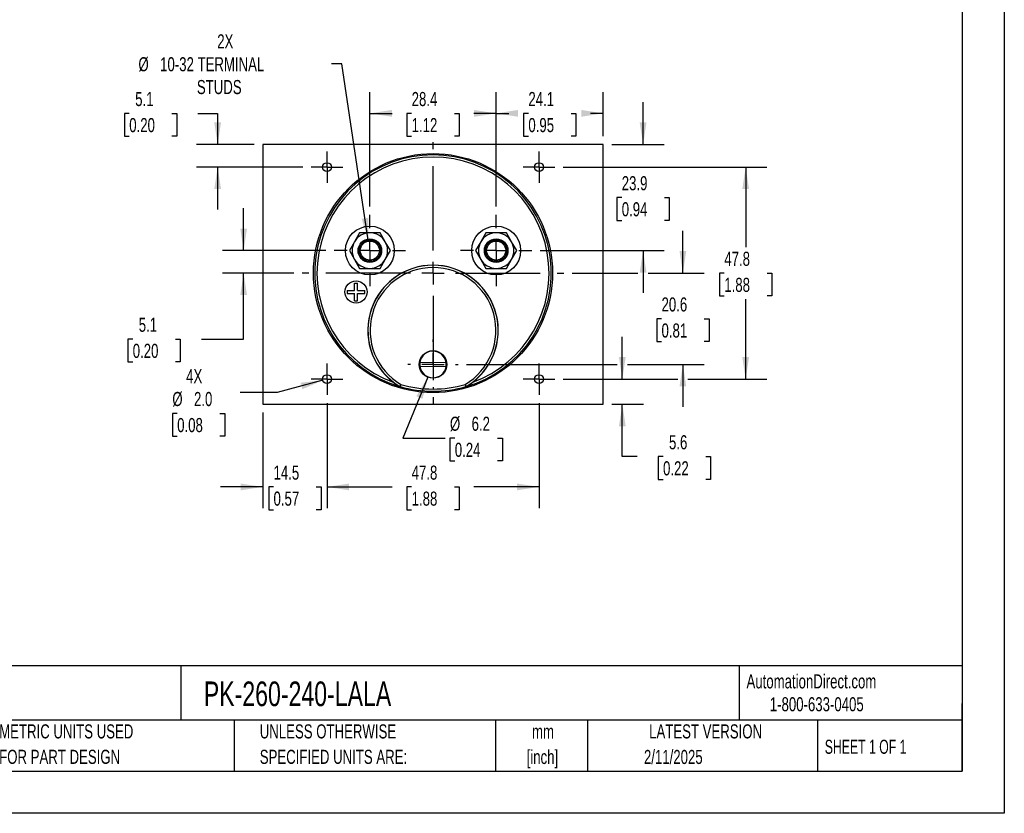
# Model space of a CAD drawing. Header units: millimetres. Extents: x 0 to 419, y 0 to 324.
# Tile 2 of 3: x 197 to 419, y 0 to 179. Entities that reach past the tile are written whole.
import ezdxf

# ---------------------------------------------------------------- set-up
doc = ezdxf.new("R2010")
doc.units = ezdxf.units.MM
doc.header["$LTSCALE"] = 1.5
doc.linetypes.add('CENTERX2', pattern=[20.32, 12.7, -2.54, 2.54, -2.54])
doc.layers.add('CENTER', color=40, linetype='CENTERX2')
doc.layers.add('DIMENSIONS', color=140, linetype='Continuous', lineweight=25)
doc.layers.add('TEXT', color=140, linetype='Continuous', lineweight=25)
doc.styles.add('SLDTEXTSTYLE0', font='TXT', dxfattribs={"width": 0.7})
doc.styles.add('SLDTEXTSTYLE1', font='TXT', dxfattribs={"width": 0.65})
doc.dimstyles.new('SLDDIMSTYLE0', dxfattribs={"dimtxt": 3.237012, "dimasz": 4.953, "dimexe": 0, "dimexo": 0.0625, "dimgap": 0.809253, "dimtad": 0, "dimtih": 1, "dimtoh": 1, "dimrnd": 1e-09, "dimzin": 12, "dimdsep": 46, "dimtxsty": 'SLDTEXTSTYLE0', "dimsah": 1, "dimcen": 0.09, "dimadec": 0, "dimazin": 3, "dimtfac": 1, "dimtofl": 0, "dimtmove": 0, "dimatfit": 3, "dimfxl": 0, "dimfrac": 2, "dimtolj": 1, "dimtzin": 12, "dimarcsym": 0})
doc.dimstyles.new('SLDDIMSTYLE1', dxfattribs={"dimtxt": 3.237012, "dimasz": 4.953, "dimexe": 0, "dimexo": 0.0625, "dimgap": 0.809253, "dimtad": 0, "dimtih": 1, "dimtoh": 1, "dimrnd": 1e-09, "dimzin": 12, "dimdsep": 46, "dimtxsty": 'SLDTEXTSTYLE0', "dimsah": 1, "dimcen": 0, "dimadec": 0, "dimazin": 3, "dimtfac": 1, "dimtofl": 0, "dimtmove": 0, "dimatfit": 3, "dimfxl": 0, "dimfrac": 2, "dimtolj": 1, "dimtzin": 12, "dimarcsym": 0})
doc.dimstyles.new('SLDDIMSTYLE2', dxfattribs={"dimtxt": 3.237012, "dimasz": 4.953, "dimexe": 0, "dimexo": 0.0625, "dimgap": 0.809253, "dimtad": 0, "dimtih": 1, "dimtoh": 1, "dimrnd": 1e-09, "dimzin": 12, "dimdsep": 46, "dimtxsty": 'SLDTEXTSTYLE0', "dimsah": 1, "dimcen": 0.09, "dimadec": 0, "dimazin": 3, "dimtfac": 1, "dimtmove": 0, "dimatfit": 0, "dimfxl": 0, "dimfrac": 2, "dimtolj": 1, "dimtzin": 12, "dimarcsym": 0})
doc.dimstyles.new('SLDDIMSTYLE5', dxfattribs={"dimtxt": 3.237012, "dimasz": 4.953, "dimexe": 0, "dimexo": 0.0625, "dimgap": 0.809253, "dimtad": 0, "dimtih": 1, "dimtoh": 1, "dimrnd": 1e-09, "dimzin": 4, "dimdsep": 46, "dimtxsty": 'SLDTEXTSTYLE0', "dimsah": 1, "dimcen": 0, "dimadec": 0, "dimazin": 1, "dimtfac": 1, "dimtofl": 0, "dimtmove": 0, "dimatfit": 3, "dimfxl": 0, "dimfrac": 2, "dimtolj": 1, "dimtzin": 12, "dimarcsym": 0})
doc.dimstyles.new('SLDDIMSTYLE6', dxfattribs={"dimtxt": 3.237012, "dimasz": 4.953, "dimexe": 0, "dimexo": 0.0625, "dimgap": 0.809253, "dimtad": 0, "dimtih": 1, "dimtoh": 1, "dimrnd": 1e-09, "dimzin": 12, "dimdsep": 46, "dimtxsty": 'SLDTEXTSTYLE0', "dimsah": 1, "dimcen": 0, "dimadec": 0, "dimazin": 3, "dimtfac": 1, "dimtofl": 0, "dimtmove": 0, "dimatfit": 3, "dimfxl": 0, "dimfrac": 2, "dimtolj": 1, "dimtzin": 12, "dimarcsym": 0})

# ---------------------------------------------------------------- blocks, each defined once
blk = doc.blocks.new('SW_NOTE_0_1')
at = {"layer": 'TEXT', "color": 0, "linetype": 'CENTERX2', "lineweight": 18, "char_height": 3.175, "attachment_point": 2, "style": 'SLDTEXTSTYLE0'}
for s, insert in [('mm', (4.27, 4.09)), ('[inch]', (4.14, -1.64))]:
    blk.add_mtext(s, dxfattribs=dict(at, insert=insert))
blk = doc.blocks.new('SW_NOTE_0_2')
at = {"layer": 'TEXT', "color": 0, "linetype": 'CENTERX2', "lineweight": 18, "char_height": 3.175, "attachment_point": 1, "style": 'SLDTEXTSTYLE0'}
for s, insert in [('UNLESS OTHERWISE', (0, 4.09)), ('SPECIFIED UNITS ARE:', (0, -1.64))]:
    blk.add_mtext(s, dxfattribs=dict(at, insert=insert))
blk = doc.blocks.new('SW_NOTE_0_6')
at = {"layer": 'TEXT', "color": 0, "linetype": 'CENTERX2', "lineweight": 18, "char_height": 3.175, "attachment_point": 1, "style": 'SLDTEXTSTYLE0'}
for s, insert in [('METRIC UNITS USED', (0, 4.09)), ('FOR PART DESIGN', (0, -1.64))]:
    blk.add_mtext(s, dxfattribs=dict(at, insert=insert))
blk = doc.blocks.new('_D_15')
at = {"layer": 'DIMENSIONS'}
for p, q in [((319.75, 145.55), (365.62, 145.55)), ((360.85, 145.55), (360.85, 127.55)), ((356.04, 121.68), (354.96, 121.68)), ((354.96, 121.68), (354.96, 116.53)), ((365.66, 121.68), (366.75, 121.68)), ((366.75, 121.68), (366.75, 116.53)), ((354.96, 116.53), (356.04, 116.53)), ((360.85, 97.8), (360.85, 115.81)), ((366.75, 116.53), (365.66, 116.53)), ((319.75, 97.8), (345.57, 97.8)), ((347.85, 97.8), (365.62, 97.8))]:
    blk.add_line(p, q, dxfattribs=at)
for points in [[(360.85, 145.55), (360.09, 140.6), (361.62, 140.6)], [(360.85, 97.8), (361.62, 102.75), (360.09, 102.75)]]:
    blk.add_solid(points, dxfattribs=at)
at = {"layer": 'DIMENSIONS', "char_height": 3.175, "attachment_point": 1, "style": 'SLDTEXTSTYLE0'}
for s, insert in [('47.8', (356.04, 126.49)), ('1.88', (356.04, 120.62))]:
    blk.add_mtext(s, dxfattribs=dict(at, insert=insert))
blk = doc.blocks.new('_D_16')
at = {"layer": 'DIMENSIONS'}
for p, q in [((266.56, 92.36), (266.56, 68.75)), ((314.31, 92.36), (314.31, 68.75)), ((266.56, 73.52), (281.24, 73.52)), ((285.62, 73.52), (284.53, 73.52)), ((284.53, 73.52), (284.53, 68.37)), ((295.24, 73.52), (296.33, 73.52)), ((296.33, 73.52), (296.33, 68.37)), ((314.31, 73.52), (299.63, 73.52)), ((284.53, 68.37), (285.62, 68.37)), ((296.33, 68.37), (295.24, 68.37))]:
    blk.add_line(p, q, dxfattribs=at)
for points in [[(266.56, 73.52), (271.51, 72.76), (271.51, 74.28)], [(314.31, 73.52), (309.35, 74.28), (309.35, 72.76)]]:
    blk.add_solid(points, dxfattribs=at)
at = {"layer": 'DIMENSIONS', "char_height": 3.175, "attachment_point": 1, "style": 'SLDTEXTSTYLE0'}
for s, insert in [('47.8', (285.62, 78.33)), ('1.88', (285.62, 72.47))]:
    blk.add_mtext(s, dxfattribs=dict(at, insert=insert))
blk = doc.blocks.new('_D_17')
at = {"layer": 'DIMENSIONS'}
for p, q in [((276.21, 136.7), (276.21, 162.43)), ((304.66, 136.7), (304.66, 162.43)), ((276.21, 157.66), (281.24, 157.66)), ((285.62, 157.66), (284.53, 157.66)), ((284.53, 157.66), (284.53, 152.52)), ((295.24, 157.66), (296.33, 157.66)), ((296.33, 157.66), (296.33, 152.52)), ((304.66, 157.66), (299.63, 157.66)), ((284.53, 152.52), (285.62, 152.52)), ((296.33, 152.52), (295.24, 152.52))]:
    blk.add_line(p, q, dxfattribs=at)
for points in [[(276.21, 157.66), (281.16, 156.9), (281.16, 158.43)], [(304.66, 157.66), (299.7, 158.43), (299.7, 156.9)]]:
    blk.add_solid(points, dxfattribs=at)
at = {"layer": 'DIMENSIONS', "char_height": 3.175, "attachment_point": 1, "style": 'SLDTEXTSTYLE0'}
for s, insert in [('28.4', (285.62, 162.48)), ('1.12', (285.62, 156.61))]:
    blk.add_mtext(s, dxfattribs=dict(at, insert=insert))
blk = doc.blocks.new('_D_18')
at = {"layer": 'DIMENSIONS'}
for p, q in [((266.56, 92.36), (266.56, 68.75)), ((252.08, 90.25), (252.08, 68.75)), ((252.08, 73.52), (242.56, 73.52)), ((254.51, 73.52), (253.42, 73.52)), ((253.42, 73.52), (253.42, 68.37)), ((264.13, 73.52), (265.21, 73.52)), ((265.21, 73.52), (265.21, 68.37)), ((266.56, 73.52), (276.08, 73.52)), ((253.42, 68.37), (254.51, 68.37)), ((265.21, 68.37), (264.13, 68.37))]:
    blk.add_line(p, q, dxfattribs=at)
for points in [[(252.08, 73.52), (247.13, 74.28), (247.13, 72.76)], [(266.56, 73.52), (271.51, 72.76), (271.51, 74.28)]]:
    blk.add_solid(points, dxfattribs=at)
at = {"layer": 'DIMENSIONS', "char_height": 3.175, "attachment_point": 1, "style": 'SLDTEXTSTYLE0'}
for s, insert in [('14.5', (254.51, 78.33)), ('0.57', (254.51, 72.47))]:
    blk.add_mtext(s, dxfattribs=dict(at, insert=insert))
blk = doc.blocks.new('_D_19')
at = {"layer": 'DIMENSIONS'}
for p, q in [((222.01, 157.66), (220.92, 157.66)), ((220.92, 157.66), (220.92, 152.52)), ((231.63, 157.66), (232.71, 157.66)), ((232.71, 157.66), (232.71, 152.52)), ((237.46, 157.66), (241.92, 157.66)), ((241.92, 157.66), (241.92, 150.65)), ((220.92, 152.52), (222.01, 152.52)), ((232.71, 152.52), (231.63, 152.52)), ((250.18, 150.65), (237.16, 150.65)), ((261.11, 145.55), (237.16, 145.55)), ((241.92, 145.55), (241.92, 136.03))]:
    blk.add_line(p, q, dxfattribs=at)
for points in [[(241.92, 150.65), (242.69, 155.61), (241.16, 155.61)], [(241.92, 145.55), (241.16, 140.6), (242.69, 140.6)]]:
    blk.add_solid(points, dxfattribs=at)
at = {"layer": 'DIMENSIONS', "char_height": 3.175, "attachment_point": 1, "style": 'SLDTEXTSTYLE0'}
for s, insert in [('5.1', (223.35, 162.48)), ('0.20', (222.01, 156.61))]:
    blk.add_mtext(s, dxfattribs=dict(at, insert=insert))
blk = doc.blocks.new('_D_20')
at = {"layer": 'DIMENSIONS'}
for p, q in [((337.75, 150.65), (337.75, 160.18)), ((330.69, 150.65), (342.51, 150.65)), ((332.94, 138.7), (331.85, 138.7)), ((331.85, 138.7), (331.85, 133.56)), ((342.55, 138.7), (343.64, 138.7)), ((343.64, 138.7), (343.64, 133.56)), ((331.85, 133.56), (332.94, 133.56)), ((343.64, 133.56), (342.55, 133.56)), ((314.6, 126.76), (342.51, 126.76)), ((337.75, 126.76), (337.75, 117.23))]:
    blk.add_line(p, q, dxfattribs=at)
for points in [[(337.75, 150.65), (338.51, 155.61), (336.98, 155.61)], [(337.75, 126.76), (336.98, 121.8), (338.51, 121.8)]]:
    blk.add_solid(points, dxfattribs=at)
at = {"layer": 'DIMENSIONS', "char_height": 3.175, "attachment_point": 1, "style": 'SLDTEXTSTYLE0'}
for s, insert in [('23.9', (332.94, 143.52)), ('0.94', (332.94, 137.65))]:
    blk.add_mtext(s, dxfattribs=dict(at, insert=insert))
blk = doc.blocks.new('_D_21')
at = {"layer": 'DIMENSIONS'}
for p, q in [((304.66, 136.7), (304.66, 162.43)), ((328.78, 152.56), (328.78, 162.43)), ((304.66, 157.66), (307.52, 157.66)), ((311.91, 157.66), (310.82, 157.66)), ((310.82, 157.66), (310.82, 152.52)), ((321.53, 157.66), (322.61, 157.66)), ((322.61, 157.66), (322.61, 152.52)), ((328.78, 157.66), (325.91, 157.66)), ((310.82, 152.52), (311.91, 152.52)), ((322.61, 152.52), (321.53, 152.52))]:
    blk.add_line(p, q, dxfattribs=at)
for points in [[(304.66, 157.66), (309.61, 156.9), (309.61, 158.43)], [(328.78, 157.66), (323.83, 158.43), (323.83, 156.9)]]:
    blk.add_solid(points, dxfattribs=at)
at = {"layer": 'DIMENSIONS', "char_height": 3.175, "attachment_point": 1, "style": 'SLDTEXTSTYLE0'}
for s, insert in [('24.1', (311.91, 162.48)), ('0.95', (311.91, 156.61))]:
    blk.add_mtext(s, dxfattribs=dict(at, insert=insert))
blk = doc.blocks.new('_D_22')
at = {"layer": 'DIMENSIONS'}
for p, q in [((333.07, 97.8), (333.07, 107.33)), ((319.75, 97.8), (337.83, 97.8)), ((330.69, 92.15), (337.83, 92.15)), ((333.07, 80.35), (333.07, 92.15)), ((336.4, 80.35), (333.07, 80.35)), ((342.24, 80.35), (341.15, 80.35)), ((341.15, 80.35), (341.15, 75.2)), ((351.86, 80.35), (352.94, 80.35)), ((352.94, 80.35), (352.94, 75.2)), ((341.15, 75.2), (342.24, 75.2)), ((352.94, 75.2), (351.86, 75.2))]:
    blk.add_line(p, q, dxfattribs=at)
for points in [[(333.07, 97.8), (333.83, 102.75), (332.31, 102.75)], [(333.07, 92.15), (332.31, 87.2), (333.83, 87.2)]]:
    blk.add_solid(points, dxfattribs=at)
at = {"layer": 'DIMENSIONS', "char_height": 3.175, "attachment_point": 1, "style": 'SLDTEXTSTYLE0'}
for s, insert in [('5.6', (343.58, 85.17)), ('0.22', (342.24, 79.3))]:
    blk.add_mtext(s, dxfattribs=dict(at, insert=insert))
blk = doc.blocks.new('_D_23')
at = {"layer": 'DIMENSIONS'}
for p, q in [((265.59, 97.54), (255.32, 94.79)), ((255.32, 94.79), (246.99, 94.79)), ((232.81, 90.09), (231.73, 90.09)), ((231.73, 90.09), (231.73, 84.94)), ((242.43, 90.09), (243.52, 90.09)), ((243.52, 90.09), (243.52, 84.94)), ((231.73, 84.94), (232.81, 84.94)), ((243.52, 84.94), (242.43, 84.94))]:
    blk.add_line(p, q, dxfattribs=at)
blk.add_solid([(265.59, 97.54), (260.61, 97), (261, 95.52)], dxfattribs=at)
at = {"layer": 'DIMENSIONS', "char_height": 3.175, "attachment_point": 1, "style": 'SLDTEXTSTYLE0'}
for s, insert in [('4X', (234.83, 100.05)), ('%%c', (231.72, 94.91)), ('2.0', (236.6, 94.91)), ('0.08', (232.81, 89.04))]:
    blk.add_mtext(s, dxfattribs=dict(at, insert=insert))
blk = doc.blocks.new('_D_24')
at = {"layer": 'DIMENSIONS'}
for p, q in [((247.78, 126.76), (247.78, 136.28)), ((266.26, 126.76), (243.02, 126.76)), ((259.06, 121.68), (243.02, 121.68)), ((247.78, 106.82), (247.78, 121.68)), ((222.8, 106.82), (221.71, 106.82)), ((221.71, 106.82), (221.71, 101.67)), ((232.42, 106.82), (233.51, 106.82)), ((233.51, 106.82), (233.51, 101.67)), ((238.25, 106.82), (247.78, 106.82)), ((221.71, 101.67), (222.8, 101.67)), ((233.51, 101.67), (232.42, 101.67))]:
    blk.add_line(p, q, dxfattribs=at)
for points in [[(247.78, 126.76), (248.54, 131.71), (247.02, 131.71)], [(247.78, 121.68), (247.02, 116.72), (248.54, 116.72)]]:
    blk.add_solid(points, dxfattribs=at)
at = {"layer": 'DIMENSIONS', "char_height": 3.175, "attachment_point": 1, "style": 'SLDTEXTSTYLE0'}
for s, insert in [('5.1', (224.15, 111.63)), ('0.20', (222.8, 105.76))]:
    blk.add_mtext(s, dxfattribs=dict(at, insert=insert))
blk = doc.blocks.new('_D_25')
at = {"layer": 'DIMENSIONS'}
for p, q in [((346.71, 121.68), (346.71, 131.2)), ((321.8, 121.68), (336.6, 121.68)), ((338.89, 121.68), (351.47, 121.68)), ((341.9, 111.39), (340.81, 111.39)), ((340.81, 111.39), (340.81, 106.25)), ((351.52, 111.39), (352.61, 111.39)), ((352.61, 111.39), (352.61, 106.25)), ((340.81, 106.25), (341.9, 106.25)), ((352.61, 106.25), (351.52, 106.25)), ((297.98, 101.11), (331.93, 101.11)), ((334.21, 101.11), (351.47, 101.11)), ((346.71, 101.11), (346.71, 91.58))]:
    blk.add_line(p, q, dxfattribs=at)
for points in [[(346.71, 121.68), (347.47, 126.63), (345.95, 126.63)], [(346.71, 101.11), (345.95, 96.15), (347.47, 96.15)]]:
    blk.add_solid(points, dxfattribs=at)
at = {"layer": 'DIMENSIONS', "char_height": 3.175, "attachment_point": 1, "style": 'SLDTEXTSTYLE0'}
for s, insert in [('20.6', (341.9, 116.21)), ('0.81', (341.9, 110.34))]:
    blk.add_mtext(s, dxfattribs=dict(at, insert=insert))
blk = doc.blocks.new('_D_26')
at = {"layer": 'DIMENSIONS'}
for p, q in [((289.26, 98.24), (283.64, 84.53)), ((283.64, 84.53), (293.17, 84.53)), ((295.34, 84.53), (294.25, 84.53)), ((294.25, 84.53), (294.25, 79.38)), ((304.96, 84.53), (306.05, 84.53)), ((306.05, 84.53), (306.05, 79.38)), ((294.25, 79.38), (295.34, 79.38)), ((306.05, 79.38), (304.96, 79.38))]:
    blk.add_line(p, q, dxfattribs=at)
blk.add_solid([(289.26, 98.24), (286.67, 93.94), (288.08, 93.37)], dxfattribs=at)
at = {"layer": 'DIMENSIONS', "char_height": 3.175, "attachment_point": 1, "style": 'SLDTEXTSTYLE0'}
for s, insert in [('%%c', (294.24, 89.34)), ('6.2', (299.13, 89.34)), ('0.24', (295.34, 83.47))]:
    blk.add_mtext(s, dxfattribs=dict(at, insert=insert))
blk = doc.blocks.new('_D_27')
at = {"layer": 'DIMENSIONS'}
for p, q in [((269.89, 168.8), (267.54, 168.8)), ((275.85, 129.13), (269.89, 168.8))]:
    blk.add_line(p, q, dxfattribs=at)
blk.add_solid([(275.85, 129.13), (275.87, 134.14), (274.36, 133.91)], dxfattribs=at)
at = {"layer": 'DIMENSIONS', "char_height": 3.175, "attachment_point": 1, "style": 'SLDTEXTSTYLE0'}
for s, insert in [('2X', (241.83, 175.47)), ('%%c', (224.09, 170.32)), ('10-32 TERMINAL', (228.97, 170.32)), ('STUDS', (237.25, 165.18))]:
    blk.add_mtext(s, dxfattribs=dict(at, insert=insert))
blk = doc.blocks.new('SW_CENTERMARKSYMBOL_1')
at = {"layer": 'CENTER', "color": 0}
for p, q in [((0, 5.08), (0, 8.04)), ((0, 0), (0, 2.54)), ((-5.08, 0), (-8.04, 0)), ((0, 0), (-2.54, 0)), ((0, 0), (0, -2.54)), ((0, 0), (2.54, 0)), ((5.08, 0), (8.04, 0)), ((0, -5.08), (0, -8.04))]:
    blk.add_line(p, q, dxfattribs=at)
blk = doc.blocks.new('SW_CENTERMARKSYMBOL_2')
at = {"layer": 'CENTER', "color": 0}
for p, q in [((0, 5.08), (0, 8.04)), ((0, 0), (0, 2.54)), ((-5.08, 0), (-8.04, 0)), ((0, 0), (-2.54, 0)), ((0, 0), (0, -2.54)), ((0, 0), (2.54, 0)), ((5.08, 0), (8.04, 0)), ((0, -5.08), (0, -8.04))]:
    blk.add_line(p, q, dxfattribs=at)
blk = doc.blocks.new('SW_CENTERMARKSYMBOL_3')
at = {"layer": 'CENTER', "color": 0}
for p, q in [((0, 5.08), (0, 5.64)), ((0, 0), (0, 2.54)), ((-5.08, 0), (-5.64, 0)), ((0, 0), (-2.54, 0)), ((0, 0), (0, -2.54)), ((0, 0), (2.54, 0)), ((5.08, 0), (5.64, 0)), ((0, -5.08), (0, -5.64))]:
    blk.add_line(p, q, dxfattribs=at)
blk = doc.blocks.new('SW_CENTERMARKSYMBOL_4')
at = {"layer": 'CENTER', "color": 0}
for p, q in [((0, 2.54), (0, 3.54)), ((0, 0), (0, 2.54)), ((-2.54, 0), (-3.54, 0)), ((0, 0), (-2.54, 0)), ((0, 0), (0, -2.54)), ((0, 0), (2.54, 0)), ((2.54, 0), (3.54, 0)), ((0, -2.54), (0, -3.54))]:
    blk.add_line(p, q, dxfattribs=at)
blk = doc.blocks.new('SW_CENTERMARKSYMBOL_5')
at = {"layer": 'CENTER', "color": 0}
for p, q in [((0, 2.54), (0, 3.54)), ((0, 0), (0, 2.54)), ((-2.54, 0), (-3.54, 0)), ((0, 0), (-2.54, 0)), ((0, 0), (0, -2.54)), ((0, 0), (2.54, 0)), ((2.54, 0), (3.54, 0)), ((0, -2.54), (0, -3.54))]:
    blk.add_line(p, q, dxfattribs=at)
blk = doc.blocks.new('SW_CENTERMARKSYMBOL_6')
at = {"layer": 'CENTER', "color": 0}
for p, q in [((0, 2.54), (0, 3.54)), ((0, 0), (0, 2.54)), ((-2.54, 0), (-3.54, 0)), ((0, 0), (-2.54, 0)), ((0, 0), (0, -2.54)), ((0, 0), (2.54, 0)), ((2.54, 0), (3.54, 0)), ((0, -2.54), (0, -3.54))]:
    blk.add_line(p, q, dxfattribs=at)
blk = doc.blocks.new('SW_CENTERMARKSYMBOL_7')
at = {"layer": 'CENTER', "color": 0}
for p, q in [((0, 2.54), (0, 3.54)), ((0, 0), (0, 2.54)), ((-2.54, 0), (-3.54, 0)), ((0, 0), (-2.54, 0)), ((0, 0), (0, -2.54)), ((0, 0), (2.54, 0)), ((2.54, 0), (3.54, 0)), ((0, -2.54), (0, -3.54))]:
    blk.add_line(p, q, dxfattribs=at)
blk = doc.blocks.new('SW_CENTERMARKSYMBOL_8')
at = {"layer": 'CENTER', "color": 0}
for p, q in [((0, 5.08), (0, 29.464)), ((0, 0), (0, 2.54)), ((-5.08, 0), (-29.464, 0)), ((0, 0), (-2.54, 0)), ((0, 0), (0, -2.54)), ((0, 0), (2.54, 0)), ((5.08, 0), (29.464, 0)), ((0, -5.08), (0, -29.464))]:
    blk.add_line(p, q, dxfattribs=at)

msp = doc.modelspace()

# ---------------------------------------------------------------- linework, layer by layer
at = {"color": 7, "linetype": 'Continuous'}
for p, q in [((419.104, 323.854), (419.104, 0.004)), ((419.104, 0.004), (0.004, 0.004))]:
    msp.add_line(p, q, dxfattribs=at)
for p, q in [((252.081, 150.652), (252.081, 92.152)), ((328.781, 150.652), (252.081, 150.652)), ((328.781, 92.152), (328.781, 150.652)), ((272.743, 128.756), (271.588, 126.756)), ((273.898, 130.756), (272.743, 128.756)), ((276.207, 130.756), (273.898, 130.756)), ((278.517, 130.756), (276.207, 130.756)), ((279.671, 128.756), (278.517, 130.756)), ((280.826, 126.756), (279.671, 128.756)), ((301.191, 128.756), (300.036, 126.756)), ((302.346, 130.756), (301.191, 128.756)), ((304.655, 130.756), (302.346, 130.756)), ((306.965, 130.756), (304.655, 130.756)), ((308.119, 128.756), (306.965, 130.756)), ((309.274, 126.756), (308.119, 128.756)), ((271.588, 126.756), (272.743, 124.756)), ((279.671, 124.756), (280.826, 126.756)), ((300.036, 126.756), (301.191, 124.756)), ((308.119, 124.756), (309.274, 126.756)), ((272.743, 124.756), (273.898, 122.756)), ((278.517, 122.756), (279.671, 124.756)), ((301.191, 124.756), (302.346, 122.756)), ((306.965, 122.756), (308.119, 124.756)), ((273.898, 122.756), (276.207, 122.756)), ((276.207, 122.756), (278.517, 122.756)), ((302.346, 122.756), (304.655, 122.756)), ((304.655, 122.756), (306.965, 122.756)), ((271.089, 117.789), (272.739, 117.789)), ((271.089, 117.789), (271.089, 117.089)), ((272.739, 117.789), (272.739, 119.439)), ((272.739, 119.439), (273.439, 119.439)), ((273.439, 117.789), (273.439, 119.439)), ((273.439, 117.789), (275.089, 117.789)), ((275.089, 117.089), (275.089, 117.789)), ((271.089, 117.089), (272.739, 117.089)), ((272.739, 115.439), (272.739, 117.089)), ((272.739, 115.439), (273.439, 115.439)), ((273.439, 117.089), (275.089, 117.089)), ((273.439, 115.439), (273.439, 117.089)), ((293.384, 100.58), (287.469, 100.633)), ((287.478, 101.633), (293.394, 101.579)), ((282.962, 96.149), (282.949, 96.117)), ((283.006, 96.092), (282.949, 96.117)), ((283.02, 96.124), (283.006, 96.092)), ((297.856, 96.092), (297.842, 96.124)), ((297.914, 96.117), (297.856, 96.092)), ((297.914, 96.117), (297.9, 96.149)), ((252.081, 92.152), (328.781, 92.152))]:
    msp.add_line(p, q)
for centre, radius in [((290.431, 121.676), 26.924), ((266.555, 145.552), 1), ((314.307, 145.552), 1), ((276.207, 126.756), 5.5), ((304.655, 126.756), 5.5), ((276.207, 126.756), 2.65), ((276.207, 126.756), 2.4), ((276.207, 126.756), 2.15), ((304.655, 126.756), 2.65), ((304.655, 126.756), 2.4), ((304.655, 126.756), 2.15), ((273.089, 117.439), 2.5), ((290.431, 101.106), 3.1), ((266.555, 97.8), 1), ((314.307, 97.8), 1)]:
    msp.add_circle(centre, radius)
for centre, radius, start, end in [((290.431, 121.676), 26.64, 286.18396, 253.81604), ((290.431, 121.676), 26.14, 290.03748, 249.96252), ((276.207, 126.756), 4, 150, 210), ((276.207, 126.756), 4, 90, 150), ((276.207, 126.756), 4, 30, 90), ((276.207, 126.756), 4, 330, 30), ((304.655, 126.756), 4, 150, 210), ((304.655, 126.756), 4, 90, 150), ((304.655, 126.756), 4, 30, 90), ((304.655, 126.756), 4, 330, 30), ((276.207, 126.756), 4, 210, 270), ((276.207, 126.756), 4, 270, 330), ((304.655, 126.756), 4, 210, 270), ((304.655, 126.756), 4, 270, 330), ((290.431, 108.775), 14.7, 307.53834, 232.46166), ((290.431, 108.775), 14.669, 300.60703, 239.39297), ((290.431, 108.775), 14.169, 300.73478, 239.26522), ((290.431, 101.106), 3, 9.07139, 169.88326), ((290.431, 101.106), 3, 169.88326, 189.07139), ((290.431, 101.106), 3, 189.07139, 349.88326), ((290.431, 101.106), 3, 349.88326, 9.07139), ((291.039, 109.618), 15.739, 232.57662, 239.0667), ((413.535, 29.924), 146.407, 152.91042, 153.10649), ((283.09, 96.364), 0.25, 239.39353, 253.82512), ((6.228, 196.065), 294.282, 340.14689, 340.24443), ((290.431, 121.676), 26.605, 253.82564, 286.17436), ((290.431, 121.675), 26.104, 253.8941, 286.1059), ((574.288, 195.941), 293.915, 199.75551, 199.85317), ((167.173, 29.846), 146.58, 26.89363, 27.08947), ((297.773, 96.364), 0.25, 286.17492, 300.60642), ((289.603, 109.942), 16.13, 301.01202, 307.34465)]:
    msp.add_arc(centre, radius, start, end)
at = {"layer": 'TEXT'}
for p, q in [((409.575, 314.325), (409.575, 9.525)), ((409.575, 33.189), (9.525, 33.189)), ((233.638, 33.189), (233.638, 20.955)), ((359.363, 33.189), (359.363, 20.955)), ((409.575, 9.525), (409.575, 24.765)), ((409.575, 20.955), (9.525, 20.955)), ((245.67, 20.955), (245.67, 9.525)), ((304.536, 20.955), (304.536, 9.525)), ((325.218, 20.955), (325.218, 9.525)), ((377.023, 20.955), (377.023, 9.525)), ((9.525, 9.525), (409.575, 9.525))]:
    msp.add_line(p, q, dxfattribs=at)

# ---------------------------------------------------------------- block references
at = {"layer": 'CENTER'}
for name, p in [('SW_CENTERMARKSYMBOL_8', (290.431, 121.676)), ('SW_CENTERMARKSYMBOL_5', (266.555, 145.552)), ('SW_CENTERMARKSYMBOL_7', (314.307, 145.552)), ('SW_CENTERMARKSYMBOL_1', (276.207, 126.756)), ('SW_CENTERMARKSYMBOL_2', (304.655, 126.756)), ('SW_CENTERMARKSYMBOL_3', (290.431, 101.106)), ('SW_CENTERMARKSYMBOL_6', (266.555, 97.8)), ('SW_CENTERMARKSYMBOL_4', (314.307, 97.8))]:
    msp.add_blockref(name, p, dxfattribs=at)
at = {"layer": 'TEXT', "linetype": 'CENTERX2', "lineweight": 18}
for name, p in [('SW_NOTE_0_6', (192.718, 15.953)), ('SW_NOTE_0_2', (251.412, 15.953)), ('SW_NOTE_0_1', (310.929, 15.918))]:
    msp.add_blockref(name, p, dxfattribs=at)

# ---------------------------------------------------------------- texts
for s, insert, char_height, attachment_point, style in [('AutomationDirect.com', (361.042, 31.315), 3.175, 1, 'SLDTEXTSTYLE0'), ('PK-260-240-LALA', (238.812, 29.694), 5.55625, 1, 'SLDTEXTSTYLE0'), ('1-800-633-0405', (366.287, 26.156), 3.175, 1, 'SLDTEXTSTYLE0'), ('LATEST VERSION', (351.828, 20.046), 3.175, 2, 'SLDTEXTSTYLE0'), ('SHEET 1 OF 1', (378.662, 16.577), 3.175, 1, 'SLDTEXTSTYLE1'), ('2/11/2025', (344.552, 14.287), 3.175, 2, 'SLDTEXTSTYLE0')]:
    msp.add_mtext(s, dxfattribs=dict(at, insert=insert, char_height=char_height, attachment_point=attachment_point, style=style))

# ---------------------------------------------------------------- dimensions: what is measured, and where the dimension line sits
at = {"layer": 'DIMENSIONS'}
dim = msp.add_diameter_dim_2p(p1=(276.563, 124.383), p2=(275.851, 129.13), text='2X\\P%%c10-32 TERMINAL\\PSTUDS', dimstyle='SLDDIMSTYLE6', override={"dimpost": '<>'}, dxfattribs=at)
dim.commit()
dim.dimension.update_dxf_attribs({"geometry": '_D_27', "text_midpoint": (244.625, 168.803), "dimtype": 163})
for base, p1, p2, dimstyle, picture, middle in [((241.924, 150.652), (263.015, 145.552), (252.081, 150.652), 'SLDDIMSTYLE2', '_D_19', (241.924, 157.664)), ((337.745, 150.652), (312.695, 126.756), (328.781, 150.652), 'SLDDIMSTYLE2', '_D_20', (337.745, 138.704)), ((360.854, 97.8), (317.847, 145.552), (317.847, 97.8), 'SLDDIMSTYLE0', '_D_15', (360.854, 121.676)), ((247.778, 121.676), (268.167, 126.756), (260.967, 121.676), 'SLDDIMSTYLE2', '_D_24', (247.778, 106.816)), ((346.71, 121.676), (296.071, 101.106), (319.895, 121.676), 'SLDDIMSTYLE2', '_D_25', (346.71, 111.391)), ((333.069, 97.8), (328.781, 92.152), (317.847, 97.8), 'SLDDIMSTYLE2', '_D_22', (333.069, 80.348))]:
    dim = msp.add_linear_dim(base=base, p1=p1, p2=p2, angle=90, dimstyle=dimstyle, dxfattribs=at)
    dim.commit()
    dim.dimension.update_dxf_attribs({"geometry": picture, "text_midpoint": middle, "dimtype": 160})
for base, p1, p2, dimstyle, picture, middle in [((304.655, 157.664), (276.207, 134.796), (304.655, 134.796), 'SLDDIMSTYLE0', '_D_17', (290.431, 157.664)), ((328.781, 157.664), (304.655, 134.796), (328.781, 150.652), 'SLDDIMSTYLE0', '_D_21', (316.718, 157.664)), ((252.081, 73.517), (266.555, 94.26), (252.081, 92.152), 'SLDDIMSTYLE2', '_D_18', (259.318, 73.517)), ((314.307, 73.517), (266.555, 94.26), (314.307, 94.26), 'SLDDIMSTYLE0', '_D_16', (290.431, 73.517))]:
    dim = msp.add_linear_dim(base=base, p1=p1, p2=p2, dimstyle=dimstyle, dxfattribs=at)
    dim.commit()
    dim.dimension.update_dxf_attribs({"geometry": picture, "text_midpoint": middle, "dimtype": 160})
dim = msp.add_diameter_dim_2p(p1=(291.606, 103.975), p2=(289.256, 98.238), dimstyle='SLDDIMSTYLE1', dxfattribs=at)
dim.commit()
dim.dimension.update_dxf_attribs({"geometry": '_D_26', "text_midpoint": (300.149, 84.526), "dimtype": 163})
dim = msp.add_diameter_dim_2p(p1=(267.521, 98.059), p2=(265.589, 97.542), text='4X\\P<>', dimstyle='SLDDIMSTYLE5', dxfattribs=at)
dim.commit()
dim.dimension.update_dxf_attribs({"geometry": '_D_23', "text_midpoint": (237.622, 92.662), "dimtype": 163})

doc.saveas('drawing.dxf')
